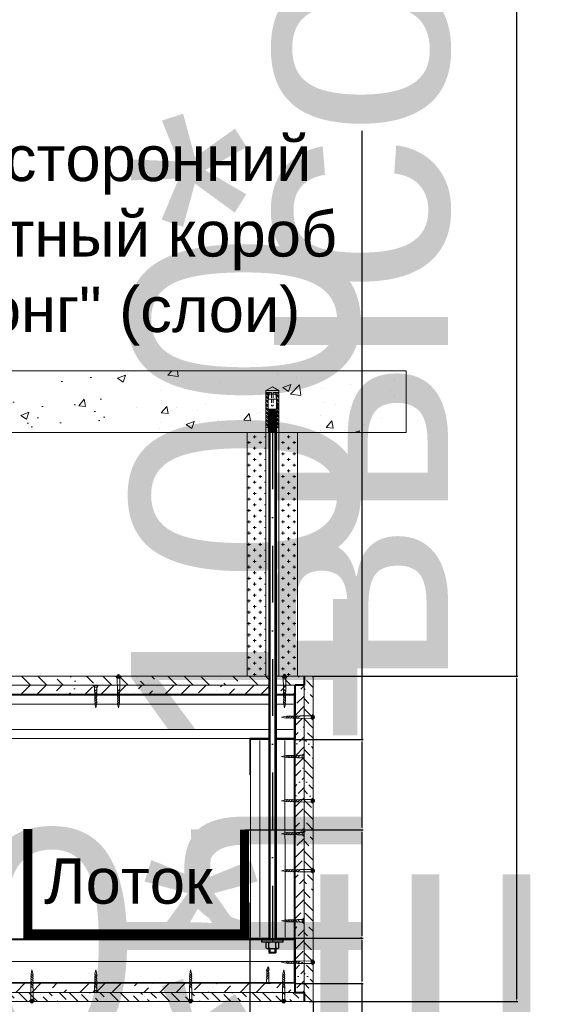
# Model space of a CAD drawing. Header units: millimetres. Extents: x -170541 to 538755, y -106344 to 863391.
# Tile 4 of 12: x 182836 to 183423, y -52081 to -50994. Entities that reach past the tile are written whole.
import ezdxf

# ---------------------------------------------------------------- set-up
doc = ezdxf.new("R2010")
doc.units = ezdxf.units.MM
doc.set_wipeout_variables(frame=1)
doc.linetypes.add('DASHDOT2', pattern=[0.5, 0.25, -0.125, 0, -0.125])
doc.linetypes.add('HIDDEN2', pattern=[4.7625, 3.175, -1.5875])
for name, color, linetype, lineweight in [('01_Техстронг Плита', 32, 'Continuous', 9), ('02_Техстронг Профиль', 7, 'Continuous', 9), ('HC', 7, 'Continuous', 25), ('АР-Основные', 7, 'Continuous', 15), ('АР-Текст', 150, 'Continuous', 13)]:
    doc.layers.add(name, color=color, linetype=linetype, lineweight=lineweight)
doc.layers.add('_Осевая', color=102, linetype='DASHDOT2')
doc.styles.add('Arial', font='arial.ttf', dxfattribs={"height": 250})
doc.styles.get("Standard").update_dxf_attribs({"font": 'isocpeur.ttf'})
doc.dimstyles.new('ISO-25', dxfattribs={"dimtxt": 2.5, "dimasz": 2.5, "dimexe": 1.25, "dimexo": 0.625, "dimtad": 1, "dimtxsty": 'Standard', "dimcen": 2.5, "dimadec": 0, "dimazin": 0, "dimtfac": 1, "dimtmove": 0, "dimatfit": 3, "dimfxl": 1, "dimarcsym": 0})
pattern_1 = [(135, (179693.971, -50790.7586), (-15.434815, 4.209495), [19.84375, -3.96875, 0, -3.96875])]
pattern_2 = [(0, (-210193.409, 35857.806), (6.25, 6.25), [3.125, -9.375]), (90, (-210191.8464, 35856.2434), (-6.25, 6.25), [3.125, -9.375])]

# ---------------------------------------------------------------- blocks, each defined once
blk = doc.blocks.new('*D623')
at = {"color": 0, "lineweight": -2, "transparency": 16777216}
for p, q in [((182540.3, -52008.8), (182540.3, -52144.5)), ((182590.3, -52010.8), (182590.3, -52144.5)), ((182542.8, -52143.3), (182587.8, -52143.3)), ((182590.3, -52143.3), (183091.6, -52143.3))]:
    blk.add_line(p, q, dxfattribs=at)
at = {"color": 0, "transparency": 16777216}
for points in [[(182542.8, -52142.8), (182542.8, -52143.7), (182540.3, -52143.3)], [(182587.8, -52142.8), (182587.8, -52143.7), (182590.3, -52143.3)]]:
    blk.add_solid(points, dxfattribs=at)
at = {"layer": 'Defpoints', "color": 0, "transparency": 16777216}
for p in [(182540.3, -52008.2), (182590.3, -52010.2), (182590.3, -52143.3)]:
    blk.add_point(p, dxfattribs=at)
at = {"color": 0, "transparency": 16777216, "insert": (182842.2, -52015), "char_height": 250, "width": 28.581, "attachment_point": 5, "style": 'Arial'}
blk.add_mtext('50*', dxfattribs=at)
blk = doc.blocks.new('Саморез 25')
at = {"layer": 'АР-Основные'}
for points in [[(0, 2.8), (0, -2.8)], [(0.3, 2.8), (0, 2.8)], [(0, 1.4), (7.2, 1.3)], [(0.3, 2.8), (0.3, -2.8)], [(2.2, 1.4), (0.3, 2.8)], [(2.2, -1.4), (2.2, 1.4)], [(4.5, -1.3), (7.1, 1.3)], [(7.2, -1.3), (9.8, 1.2)], [(9.9, -1.3), (12.5, 1.2)], [(12.6, -1.2), (15.1, 1.2)], [(15.3, -1.2), (17.8, 1.2)], [(18, -1.2), (20.2, 1)], [(20.2, 1), (25, 0)], [(4.5, -1.3), (0, -1.4)], [(0.3, -2.8), (0, -2.8)], [(0.3, -2.8), (2.2, -1.4)], [(19.3, -1.2), (25, 0)]]:
    blk.add_lwpolyline(points, dxfattribs=at)
for points in [[(9.8, 1.3, -0.189572), (7.2, 1.3, -0.286419)], [(12.5, 1.2, -0.209667), (9.8, 1.3, -0.286419)], [(15.1, 1.2, -0.189861), (12.5, 1.2, -0.286419)], [(17.8, 1.2, -0.189861), (15.1, 1.2, -0.286419)], [(20.2, 1, -0.29379), (17.8, 1.2, -0.286419)], [(4.5, -1.3, -0.134316), (7.2, -1.3, -0.281599)], [(7.2, -1.3, -0.160342), (9.9, -1.3, -0.281599)], [(9.9, -1.3, -0.160342), (12.6, -1.2, -0.281599)], [(12.6, -1.2, -0.160342), (15.3, -1.2, -0.281599)], [(15.3, -1.2, -0.160342), (18, -1.2, -0.281599)], [(18, -1.2, -0.272032), (19.3, -1.2, -0.272032)]]:
    blk.add_lwpolyline(points, format="xyb", dxfattribs=at)
blk = doc.blocks.new('Анкер м10')
at = {"lineweight": 5}
h = blk.add_hatch(dxfattribs=at)
h.set_pattern_fill('STEEL', color=256, scale=0.8)
h.set_pattern_definition([(45, (-16380.2264, 15704.676), (-1.79605122, 1.79605122), []), (45, (-16380.2264, 15705.946), (-1.79605122, 1.79605122), [])])
h.paths.add_polyline_path([(-4, 30.57), (-2.91, 36.7), (-5.84, 36.7), (-5.84, 4.7), (-4, 4.7)])
h.paths.add_polyline_path([(5.84, 36.7), (2.91, 36.7), (4, 30.57), (4, 4.7), (5.84, 4.7)])
for p, q in [((6, 38.3), (-6, 38.3)), ((-5.84, 36.7), (-5.84, 4.7)), ((-0.8, 36.7), (-5.84, 36.7)), ((-0.8, 36.7), (-0.8, 35.02)), ((5.84, 36.7), (0.8, 36.7)), ((0.8, 36.7), (0.8, 35.02)), ((5.84, 36.7), (5.84, 4.7)), ((-4, 30.57), (-4, 4.7)), ((-3.86, 30.57), (3.86, 30.57)), ((-3.08, 35.02), (3.08, 35.02)), ((4, 30.57), (4, 4.7)), ((-4, 24.3), (-5.84, 24.3)), ((-4, 19.24), (-3.61, 19.47)), ((-4, 19.24), (-3.35, 18.87)), ((-4, 18.04), (-3.35, 18.42)), ((-4, 18.04), (-3.35, 17.67)), ((3.86, 21.54), (-3.86, 21.54)), ((-3.35, 18.42), (-3.35, 18.87)), ((3.35, 19.02), (3.35, 19.47)), ((4, 18.64), (3.35, 19.02)), ((4, 18.64), (3.35, 18.27)), ((3.35, 17.82), (3.35, 18.27)), ((4, 24.3), (5.84, 24.3)), ((-4, 16.84), (-3.35, 17.22)), ((-4, 16.84), (-3.35, 16.47)), ((-4, 15.64), (-3.35, 16.02)), ((-4, 15.64), (-3.35, 15.27)), ((-4, 14.44), (-3.35, 14.82)), ((-4, 14.44), (-3.35, 14.07)), ((-4, 13.24), (-3.35, 13.62)), ((-4, 13.24), (-3.35, 12.87)), ((-4, 12.04), (-3.35, 12.42)), ((-4, 12.04), (-3.35, 11.67)), ((-4, 10.84), (-3.35, 11.22)), ((-4, 10.84), (-3.35, 10.47)), ((-4, 9.64), (-3.35, 10.02)), ((-4, 9.64), (-3.35, 9.27)), ((-3.35, 17.22), (-3.35, 17.67)), ((-3.35, 16.02), (-3.35, 16.47)), ((-3.35, 14.82), (-3.35, 15.27)), ((-3.35, 13.62), (-3.35, 14.07)), ((-3.35, 12.42), (-3.35, 12.87)), ((-3.35, 11.22), (-3.35, 11.67)), ((-3.35, 10.02), (-3.35, 10.47)), ((-3.35, 8.82), (-3.35, 9.27)), ((4, 17.44), (3.35, 17.82)), ((4, 17.44), (3.35, 17.07)), ((3.35, 16.62), (3.35, 17.07)), ((4, 16.24), (3.35, 16.62)), ((4, 16.24), (3.35, 15.87)), ((3.35, 15.42), (3.35, 15.87)), ((4, 15.04), (3.35, 15.42)), ((4, 15.04), (3.35, 14.67)), ((3.35, 14.22), (3.35, 14.67)), ((4, 13.84), (3.35, 14.22)), ((4, 13.84), (3.35, 13.47)), ((3.35, 13.02), (3.35, 13.47)), ((4, 12.64), (3.35, 13.02)), ((4, 12.64), (3.35, 12.27)), ((3.35, 11.82), (3.35, 12.27)), ((4, 11.44), (3.35, 11.82)), ((4, 11.44), (3.35, 11.07)), ((3.35, 10.62), (3.35, 11.07)), ((4, 10.24), (3.35, 10.62)), ((4, 10.24), (3.35, 9.87)), ((3.35, 9.42), (3.35, 9.87)), ((4, 9.04), (3.35, 9.42)), ((4, 9.04), (3.35, 8.67)), ((-3.76, 4.7), (-6, 4.7)), ((-4, 8.44), (-3.35, 8.82)), ((-4, 8.44), (-3.35, 8.07)), ((-4, 7.24), (-3.35, 7.62)), ((-4, 7.24), (-3.35, 6.87)), ((-4, 6.04), (-3.35, 6.42)), ((-4, 6.04), (-3.35, 5.67)), ((-4, 4.84), (-3.35, 5.22)), ((-4, 4.84), (-3.35, 4.47)), ((-4, 3.64), (-3.35, 4.02)), ((-4, 3.64), (-3.35, 3.27)), ((-4, 2.44), (-3.35, 2.82)), ((-4, 2.44), (-3.35, 2.07)), ((-4, 1.24), (-3.35, 1.62)), ((-4, 1.24), (-3.35, 0.87)), ((-4, 0.04), (-3.35, 0.42)), ((-4, 0.04), (-3.93, 0)), ((-3.35, 7.62), (-3.35, 8.07)), ((-3.35, 6.42), (-3.35, 6.87)), ((-3.35, 5.22), (-3.35, 5.67)), ((-3.35, 4.02), (-3.35, 4.47)), ((-3.35, 2.82), (-3.35, 3.27)), ((-3.35, 1.62), (-3.35, 2.07)), ((-3.35, 0.42), (-3.35, 0.87)), ((3.35, 8.22), (3.35, 8.67)), ((4, 7.84), (3.35, 8.22)), ((4, 7.84), (3.35, 7.47)), ((3.35, 7.02), (3.35, 7.47)), ((4, 6.64), (3.35, 7.02)), ((4, 6.64), (3.35, 6.27)), ((3.35, 5.82), (3.35, 6.27)), ((4, 5.44), (3.35, 5.82)), ((4, 5.44), (3.35, 5.07)), ((3.35, 4.62), (3.35, 5.07)), ((6, 4.7), (3.35, 4.7)), ((4, 4.24), (3.35, 4.62)), ((4, 4.24), (3.35, 3.87)), ((3.35, 3.42), (3.35, 3.87)), ((4, 3.04), (3.35, 3.42)), ((4, 3.04), (3.35, 2.67)), ((3.35, 2.22), (3.35, 2.67)), ((4, 1.84), (3.35, 2.22)), ((4, 1.84), (3.35, 1.47)), ((3.35, 1.02), (3.35, 1.47)), ((4, 0.64), (3.35, 1.02)), ((4, 0.64), (3.35, 0.27)), ((3.35, 0), (3.35, 0.27))]:
    blk.add_line(p, q, dxfattribs=at)
at = {"linetype": 'HIDDEN2', "lineweight": 5}
for p, q in [((-0.8, 35.02), (-0.8, 25.1)), ((0.8, 35.02), (0.8, 25.1))]:
    blk.add_line(p, q, dxfattribs=at)
at = {"lineweight": 5, "ltscale": 5}
blk.add_line((6, 0), (-6, 0), dxfattribs=at)
at = {"lineweight": 5}
blk.add_lwpolyline([(-6, 0), (-6, 38.3), (0, 41.77), (6, 38.3), (6, 0)], dxfattribs=at)
at = {"linetype": 'HIDDEN2', "lineweight": 5}
blk.add_arc((0, 25.1), 0.8, 180, 0, dxfattribs=at)
at = {"layer": 'HC', "lineweight": 5, "extrusion": (1.22461e-16, 5.99869e-32, -1)}
for p, q in [((-4, 30.57), (-2.91, 36.7)), ((2.91, 36.7), (4, 30.57)), ((-3.86, 30.57), (-3.08, 35.02)), ((-3.86, 21.54), (-3.86, 30.57)), ((3.08, 35.02), (3.86, 30.57)), ((3.86, 30.57), (3.86, 21.54)), ((-2.61, 20.7), (-3.86, 21.54)), ((2.61, 20.31), (-2.61, 20.31)), ((3.86, 21.54), (2.61, 20.7))]:
    blk.add_line(p, q, dxfattribs=at)
at = {"layer": 'HC', "lineweight": 5, "extrusion": (-1.22461e-16, 4.49903e-32, -1)}
for p, q in [((4, 18.64), (-4, 18.04)), ((3.35, 19.47), (-3.35, 18.87)), ((3.35, 19.47), (-3.35, 18.87)), ((3.35, 19.02), (-3.35, 18.42)), ((3.35, 18.27), (-3.35, 17.67)), ((4, 17.44), (-4, 16.84)), ((4, 16.24), (-4, 15.64)), ((4, 15.04), (-4, 14.44)), ((4, 13.84), (-4, 13.24)), ((4, 12.64), (-4, 12.04)), ((4, 11.44), (-4, 10.84)), ((4, 10.24), (-4, 9.64)), ((4, 9.04), (-4, 8.44)), ((3.35, 17.82), (-3.35, 17.22)), ((3.35, 17.07), (-3.35, 16.47)), ((3.35, 16.62), (-3.35, 16.02)), ((3.35, 15.87), (-3.35, 15.27)), ((3.35, 15.42), (-3.35, 14.82)), ((3.35, 14.67), (-3.35, 14.07)), ((3.35, 14.22), (-3.35, 13.62)), ((3.35, 13.47), (-3.35, 12.87)), ((3.35, 13.02), (-3.35, 12.42)), ((3.35, 12.27), (-3.35, 11.67)), ((3.35, 11.82), (-3.35, 11.22)), ((3.35, 11.07), (-3.35, 10.47)), ((3.35, 11.07), (-3.35, 10.47)), ((3.35, 10.62), (-3.35, 10.02)), ((3.35, 9.87), (-3.35, 9.27)), ((3.35, 9.87), (-3.35, 9.27)), ((3.35, 9.42), (-3.35, 8.82)), ((4, 7.84), (-4, 7.24)), ((4, 6.64), (-4, 6.04)), ((4, 5.44), (-4, 4.84)), ((4, 4.24), (-4, 3.64)), ((4, 3.04), (-4, 2.44)), ((4, 1.84), (-4, 1.24)), ((4, 0.64), (-4, 0.04)), ((3.35, 8.67), (-3.35, 8.07)), ((3.35, 8.22), (-3.35, 7.62)), ((3.35, 7.47), (-3.35, 6.87)), ((3.35, 7.02), (-3.35, 6.42)), ((3.35, 6.27), (-3.35, 5.67)), ((3.35, 5.82), (-3.35, 5.22)), ((3.35, 5.07), (-3.35, 4.47)), ((3.35, 4.62), (-3.35, 4.02)), ((3.35, 3.87), (-3.35, 3.27)), ((3.35, 3.42), (-3.35, 2.82)), ((3.35, 2.67), (-3.35, 2.07)), ((3.35, 2.22), (-3.35, 1.62)), ((3.35, 1.47), (-3.35, 0.87)), ((3.35, 1.47), (-3.35, 0.87)), ((3.35, 1.02), (-3.35, 0.42)), ((3.35, 0.27), (0.36, 0)), ((3.35, 0.27), (0.36, 0))]:
    blk.add_line(p, q, dxfattribs=at)
at = {"layer": 'HC', "lineweight": 5, "extrusion": (1.22461e-16, -5.99869e-32, -1)}
for p, q in [((3.35, 19.47), (-3.61, 19.47)), ((-2.61, 20.31), (-3.35, 19.47)), ((2.61, 20.7), (-2.61, 20.7)), ((3.35, 19.47), (2.61, 20.31))]:
    blk.add_line(p, q, dxfattribs=at)
blk = doc.blocks.new('*D609')
at = {"color": 0, "lineweight": -2, "transparency": 16777216}
for p, q in [((182590.3, -52009.8), (182590.3, -52144.5)), ((183090.3, -52009.8), (183090.3, -52144.5)), ((182592.8, -52143.3), (183087.8, -52143.3))]:
    blk.add_line(p, q, dxfattribs=at)
at = {"color": 0, "transparency": 16777216}
for points in [[(182592.8, -52142.8), (182592.8, -52143.7), (182590.3, -52143.3)], [(183087.8, -52142.8), (183087.8, -52143.7), (183090.3, -52143.3)]]:
    blk.add_solid(points, dxfattribs=at)
at = {"layer": 'Defpoints', "color": 0, "transparency": 16777216}
for p in [(182590.3, -52009.2), (183090.3, -52009.2), (183090.3, -52143.3)]:
    blk.add_point(p, dxfattribs=at)
at = {"color": 0, "transparency": 16777216, "insert": (182840.3, -52017.6), "char_height": 250, "attachment_point": 5, "style": 'Arial'}
blk.add_mtext('L', dxfattribs=at)
blk = doc.blocks.new('*D610')
at = {"color": 0, "lineweight": -2, "transparency": 16777216}
for p, q in [((183214.3, -51788.9), (183214.3, -51116.8)), ((183140.9, -51788.9), (183215.6, -51788.9)), ((183214.3, -51886.1), (183214.3, -51791.4)), ((183214.9, -51888.6), (183215.6, -51888.6))]:
    blk.add_line(p, q, dxfattribs=at)
at = {"color": 0, "transparency": 16777216}
for points in [[(183213.9, -51791.4), (183214.7, -51791.4), (183214.3, -51788.9)], [(183213.9, -51886.1), (183214.7, -51886.1), (183214.3, -51888.6)]]:
    blk.add_solid(points, dxfattribs=at)
at = {"layer": 'Defpoints', "color": 0, "transparency": 16777216}
for p in [(183140.3, -51788.9), (183214.3, -51788.9), (183214.3, -51888.6)]:
    blk.add_point(p, dxfattribs=at)
at = {"color": 0, "transparency": 16777216, "insert": (183086, -51451.6), "char_height": 250, "attachment_point": 5, "rotation": 90, "style": 'Arial'}
blk.add_mtext('100*', dxfattribs=at)
blk = doc.blocks.new('*D611')
at = {"color": 0, "lineweight": -2, "transparency": 16777216}
for p, q in [((183139.9, -52008.2), (183215.4, -52008.2)), ((183214.1, -52010.7), (183214.1, -52055.7)), ((183140.9, -52058.2), (183215.4, -52058.2)), ((183214.1, -52058.2), (183214.1, -52559.5))]:
    blk.add_line(p, q, dxfattribs=at)
at = {"color": 0, "transparency": 16777216}
for points in [[(183213.7, -52010.7), (183214.6, -52010.7), (183214.1, -52008.2)], [(183213.7, -52055.7), (183214.6, -52055.7), (183214.1, -52058.2)]]:
    blk.add_solid(points, dxfattribs=at)
at = {"layer": 'Defpoints', "color": 0, "transparency": 16777216}
for p in [(183139.3, -52008.2), (183140.3, -52058.2), (183214.1, -52058.2)]:
    blk.add_point(p, dxfattribs=at)
at = {"color": 0, "transparency": 16777216, "insert": (183085.9, -52310.1), "char_height": 250, "attachment_point": 5, "rotation": 90, "style": 'Arial'}
blk.add_mtext('50*', dxfattribs=at)
blk = doc.blocks.new('*D613')
at = {"color": 0, "lineweight": -2, "transparency": 16777216}
for p, q in [((183385.1, -51718.9), (183385.1, -49366.7)), ((183160.9, -51718.9), (183386.4, -51718.9)), ((183385.1, -52075.7), (183385.1, -51721.4)), ((183155.9, -52078.2), (183386.4, -52078.2))]:
    blk.add_line(p, q, dxfattribs=at)
at = {"color": 0, "transparency": 16777216}
for points in [[(183384.7, -51721.4), (183385.5, -51721.4), (183385.1, -51718.9)], [(183384.7, -52075.7), (183385.5, -52075.7), (183385.1, -52078.2)]]:
    blk.add_solid(points, dxfattribs=at)
at = {"layer": 'Defpoints', "color": 0, "transparency": 16777216}
for p in [(183160.3, -51718.9), (183385.1, -51718.9), (183155.3, -52078.2)]:
    blk.add_point(p, dxfattribs=at)
at = {"color": 0, "transparency": 16777216, "insert": (183221.8, -50541.6), "char_height": 250, "attachment_point": 5, "rotation": 90, "style": 'Arial'}
blk.add_mtext('высота короба', dxfattribs=at)
blk = doc.blocks.new('Саморез с прессшайбой и сверлом')
for p, q in [((-421.4, -5088.4), (-422, -5084.8)), ((-421.1, -5087), (-421.4, -5088.4)), ((-420.6, -5086.8), (-421.1, -5087)), ((-419.8, -5083.9), (-420.6, -5086.8))]:
    blk.add_line(p, q)
at = {"layer": 'АР-Основные'}
for points in [[(-424.6, -5070.4), (-417.1, -5070.4)], [(-424.6, -5070.9), (-424.6, -5070.4)], [(-424.6, -5070.9), (-417.1, -5070.9)], [(-423.8, -5069.9), (-418.2, -5069.9)], [(-423.8, -5070.4), (-423.8, -5069.9)], [(-422.3, -5070.9), (-422.3, -5077.1)], [(-419.7, -5074.3), (-422.2, -5077)], [(-419.7, -5077.1), (-422.2, -5079.7)], [(-419.7, -5074.3), (-419.6, -5070.9)], [(-418.2, -5070.4), (-418.2, -5069.9)], [(-417.1, -5070.9), (-417.1, -5070.4)], [(-419.8, -5079.9), (-422.2, -5082.3)], [(-419.8, -5082.6), (-422, -5084.8)]]:
    blk.add_lwpolyline(points, dxfattribs=at)
for points in [[(-422.2, -5079.7, 0.175921), (-422.3, -5077.1, 0.286419)], [(-419.7, -5077.1, 0.125559), (-419.8, -5079.9, 0.281599)], [(-419.7, -5074.3, 0.134316), (-419.7, -5077.1, 0.281599)], [(-422.2, -5082.3, 0.189861), (-422.2, -5079.7, 0.286419)], [(-422, -5084.8, 0.29379), (-422.2, -5082.3, 0.286419)], [(-419.8, -5079.9, 0.160342), (-419.8, -5082.6, 0.281599)], [(-419.8, -5082.6, 0.272032), (-419.8, -5083.9, 0.272032)]]:
    blk.add_lwpolyline(points, format="xyb", dxfattribs=at)
blk = doc.blocks.new('34124')
at = {"ltscale": 5}
h = blk.add_hatch(color=1, dxfattribs=at)
h.dxf.hatch_style = 1
h.paths.add_polyline_path([(3.2, 0, 1), (-3.2, 0, 1)])
at = {"color": 1, "ltscale": 5}
blk.add_circle((0, 0), 3.2, dxfattribs=at)
blk = doc.blocks.new('A$C66B9649C')
at = {"layer": 'АР-Основные'}
for points in [[(0, -2.8), (0, 2.8)], [(0.3, 2.8), (0, 2.8)], [(14.5, 1.3), (0, 1.4)], [(0.3, -2.8), (0.3, 2.8)], [(0.3, 2.8), (2.2, 1.4)], [(2.2, 1.4), (2.2, -1.4)], [(14.5, 1.3), (17.1, -1.3)], [(17.2, 1.3), (19.8, -1.2)], [(19.9, 1.3), (22.5, -1.2)], [(22.6, 1.2), (25.1, -1.2)], [(25.3, 1.2), (27.8, -1.2)], [(28, 1.2), (30.2, -1)], [(29.3, 1.2), (35, 0)], [(30.2, -1), (35, 0)], [(0, -1.4), (17.2, -1.3)], [(0.3, -2.8), (0, -2.8)], [(2.2, -1.4), (0.3, -2.8)]]:
    blk.add_lwpolyline(points, dxfattribs=at)
for points in [[(14.5, 1.3, 0.134316), (17.2, 1.3, 0.281599)], [(17.2, 1.3, 0.160342), (19.9, 1.3, 0.281599)], [(19.9, 1.3, 0.160342), (22.6, 1.2, 0.281599)], [(22.6, 1.2, 0.160342), (25.3, 1.2, 0.281599)], [(25.3, 1.2, 0.160342), (28, 1.2, 0.281599)], [(28, 1.2, 0.272032), (29.3, 1.2, 0.272032)], [(19.8, -1.3, 0.189572), (17.2, -1.3, 0.286419)], [(22.5, -1.2, 0.209667), (19.8, -1.3, 0.286419)], [(25.1, -1.2, 0.189861), (22.5, -1.2, 0.286419)], [(27.8, -1.2, 0.189861), (25.1, -1.2, 0.286419)], [(30.2, -1, 0.29379), (27.8, -1.2, 0.286419)]]:
    blk.add_lwpolyline(points, format="xyb", dxfattribs=at)
at = {"xscale": 0.5, "yscale": 0.5, "zscale": 0.5}
blk.add_blockref('34124', (0, 0), dxfattribs=at)
blk = doc.blocks.new('*U601')
blk.add_wipeout([(-575, 4), (-575, -4), (0, -4), (0, 4)])
at = {"ltscale": 40}
for p, q in [((-574, 4), (-575, 3)), ((-575, -3), (-575, 3)), ((-569.6, 3), (-575, 3)), ((-569.6, 4), (-574, 4)), ((-574, -4), (-574, 4)), ((0, 4), (-560.2, 4)), ((0, 3), (-560.2, 3)), ((-575, -3), (-569.6, -3)), ((-574, -4), (-575, -3)), ((-574, -4), (-569.6, -4)), ((-560.2, -3), (0, -3)), ((0, -4), (-560.2, -4))]:
    blk.add_line(p, q, dxfattribs=at)
at = {"ltscale": 100}
for p, q in [((-569.6, 5), (-568.8, 3.8)), ((-569.6, 2.7), (-568.8, 3.8)), ((-568.8, 3.8), (-563.7, 3.8)), ((-562.8, 5), (-563.7, 3.8)), ((-562.8, 2.7), (-563.7, 3.8)), ((0, -4), (0, 4)), ((-569.6, -2.7), (-568.8, -3.8)), ((-569.6, -5), (-568.8, -3.8)), ((-568.8, -3.8), (-563.7, -3.8)), ((-562.8, -2.7), (-563.7, -3.8)), ((-562.8, -5), (-563.7, -3.8))]:
    blk.add_line(p, q, dxfattribs=at)
for points in [[(-562.8, -11.7), (-562.8, 11.7), (-560.2, 11.7), (-560.2, -11.7)], [(-562.8, 5.9), (-563.7, 7.1), (-568.8, 7.1), (-569.6, 5.9), (-569.6, -5.9), (-568.8, -7.1), (-563.7, -7.1), (-562.8, -5.9)]]:
    blk.add_lwpolyline(points, close=True, dxfattribs=at)
at = {"layer": '_Осевая', "ltscale": 250}
blk.add_line((0, 0), (-579.2, 0), dxfattribs=at)
blk = doc.blocks.new('*D620')
at = {"color": 0, "lineweight": -2, "transparency": 16777216}
for p, q in [((183085.2, -51888.6), (183215.4, -51888.6)), ((183214.1, -51891.1), (183214.1, -52005.7)), ((183213.5, -52008.2), (183212.9, -52008.2))]:
    blk.add_line(p, q, dxfattribs=at)
at = {"color": 0, "transparency": 16777216}
for points in [[(183213.7, -51891.1), (183214.6, -51891.1), (183214.1, -51888.6)], [(183213.7, -52005.7), (183214.6, -52005.7), (183214.1, -52008.2)]]:
    blk.add_solid(points, dxfattribs=at)
at = {"layer": 'Defpoints', "color": 0, "transparency": 16777216}
for p in [(183084.5, -51888.6), (183214.1, -52008.2), (183214.1, -52008.2)]:
    blk.add_point(p, dxfattribs=at)
at = {"color": 0, "transparency": 16777216, "insert": (183088.5, -51948.4), "char_height": 250, "attachment_point": 5, "rotation": 90, "style": 'Arial'}
blk.add_mtext('h', dxfattribs=at)
blk = doc.blocks.new('*D624')
at = {"color": 0, "lineweight": -2, "transparency": 16777216}
for p, q in [((182520.3, -52078.8), (182520.3, -52207.1)), ((183160.3, -52078.8), (183160.3, -52207.1)), ((182522.8, -52205.8), (183157.8, -52205.8)), ((183160.3, -52205.8), (185603.6, -52205.8))]:
    blk.add_line(p, q, dxfattribs=at)
at = {"color": 0, "transparency": 16777216}
for points in [[(182522.8, -52205.4), (182522.8, -52206.3), (182520.3, -52205.8)], [(183157.8, -52205.4), (183157.8, -52206.3), (183160.3, -52205.8)]]:
    blk.add_solid(points, dxfattribs=at)
at = {"layer": 'Defpoints', "color": 0, "transparency": 16777216}
for p in [(182520.3, -52078.2), (183160.3, -52078.2), (183160.3, -52205.8)]:
    blk.add_point(p, dxfattribs=at)
at = {"color": 0, "transparency": 16777216, "insert": (184383.2, -52042.5), "char_height": 250, "attachment_point": 5, "style": 'Arial'}
blk.add_mtext('ширина короба', dxfattribs=at)
blk = doc.blocks.new('*D621')
at = {"color": 0, "lineweight": -2, "transparency": 16777216}
for p, q in [((183239.3, -52960.6), (183239.3, -52339.9)), ((183220.9, -52960.6), (183240.5, -52960.6)), ((183239.3, -53249.3), (183239.3, -52963.1)), ((183113.2, -53251.8), (183240.5, -53251.8))]:
    blk.add_line(p, q, dxfattribs=at)
at = {"color": 0, "transparency": 16777216}
for points in [[(183238.9, -52963.1), (183239.7, -52963.1), (183239.3, -52960.6)], [(183238.9, -53249.3), (183239.7, -53249.3), (183239.3, -53251.8)]]:
    blk.add_solid(points, dxfattribs=at)
at = {"layer": 'Defpoints', "color": 0, "transparency": 16777216}
for p in [(183220.3, -52960.6), (183239.3, -52960.6), (183112.6, -53251.8)]:
    blk.add_point(p, dxfattribs=at)
at = {"color": 0, "transparency": 16777216, "insert": (183206.1, -52575.4), "char_height": 250, "attachment_point": 5, "rotation": 90, "style": 'Arial'}
blk.add_mtext('{\\H0.2x;высота короба}', dxfattribs=at)

msp = doc.modelspace()

# ---------------------------------------------------------------- hatches: boundary and pattern name
h = msp.add_hatch(color=256)
h.dxf.hatch_style = 1
h.paths.add_polyline_path([(183100.266, -51788.897), (183100.266, -51787.897), (183139.266, -51787.897), (183139.266, -51739.897), (183100.266, -51739.897), (183100.266, -51738.897), (183140.266, -51738.897), (183140.266, -51788.897)])
h = msp.add_hatch(color=256)
h.dxf.hatch_style = 1
h.paths.add_polyline_path([(183090.266, -51787.897), (183100.266, -51787.897), (183140.266, -51787.897), (183140.266, -51827.897), (183139.266, -51827.897), (183139.266, -51788.897), (183091.266, -51788.897), (183091.266, -51827.897), (183090.266, -51827.897)])
h = msp.add_hatch(color=256)
h.dxf.hatch_style = 1
h.paths.add_polyline_path([(183090.266, -51969.167), (183091.266, -51969.167), (183091.266, -52008.167), (183139.266, -52008.167), (183139.266, -51969.167), (183140.266, -51969.167), (183140.266, -52009.167), (183090.266, -52009.167)])
h = msp.add_hatch(color=256)
h.dxf.hatch_style = 1
h.paths.add_polyline_path([(183100.266, -52008.167), (183100.266, -52009.167), (183139.266, -52009.167), (183139.266, -52057.167), (183100.266, -52057.167), (183100.266, -52058.167), (183140.266, -52058.167), (183140.266, -52008.167)])
at = {"layer": '01_Техстронг Плита'}
h = msp.add_hatch(dxfattribs=at)
h.set_pattern_fill('CROSS', color=256, scale=25)
h.set_pattern_definition(pattern_2)
h.paths.add_polyline_path([(183108.006, -51450.005), (183087.606, -51450.005), (183087.606, -51718.897), (183108.006, -51718.897)])
h = msp.add_hatch(dxfattribs=at)
h.set_pattern_fill('CROSS', color=256, scale=25)
h.set_pattern_definition(pattern_2)
h.paths.add_polyline_path([(183122.526, -51718.897), (183142.926, -51718.897), (183142.926, -51450.005), (183122.526, -51450.005)])
at = {"layer": '01_Техстронг Плита', "ltscale": 4}
h = msp.add_hatch(dxfattribs=at)
h.set_pattern_fill('ANSI36', color=32, scale=4, angle=90, style=0)
h.set_pattern_definition([(135, (179693.971, -50801.759), (-24.695704, 6.73519), [31.75, -6.35, 0, -6.35])])
h.paths.add_polyline_path([(183150.266, -51718.897), (183150.266, -51728.897), (182530.266, -51728.897), (182530.266, -51718.897)])
h = msp.add_hatch(dxfattribs=at)
h.set_pattern_fill('ANSI36', color=32, scale=2.5, angle=90, style=0)
h.set_pattern_definition(pattern_1)
h.paths.add_polyline_path([(183150.266, -51718.897), (183160.266, -51718.897), (183160.266, -52078.167), (183150.266, -52078.167)])
h = msp.add_hatch(dxfattribs=at)
h.set_pattern_fill('ANSI36', color=32, scale=100, style=0)
h.set_pattern_definition([(45, (264742.198, 337120.538), (6.62912607, 24.3067956), [31.25, -6.25, 0, -6.25])])
h.paths.add_polyline_path([(183140.266, -51738.897), (183140.266, -51728.897), (182540.266, -51728.897), (182540.266, -51738.897)])
h = msp.add_hatch(dxfattribs=at)
h.set_pattern_fill('ANSI36', color=32, scale=2.5, style=0)
h.set_pattern_definition([(45, (105976.7214, -32376.787), (4.20949506, 15.4348152), [19.84375, -3.96875, 0, -3.96875])])
h.paths.add_polyline_path([(183140.266, -51728.897), (183150.266, -51728.897), (183150.266, -52068.167), (183140.266, -52068.167)])
h = msp.add_hatch(dxfattribs=at)
h.set_pattern_fill('ANSI36', color=32, scale=100, style=0)
h.set_pattern_definition([(45, (264742.198, 337221.268), (6.62912607, 24.3067956), [31.25, -6.25, 0, -6.25])])
h.paths.add_polyline_path([(183140.266, -52058.167), (183140.266, -52068.167), (182540.266, -52068.167), (182540.266, -52058.167)])
h = msp.add_hatch(dxfattribs=at)
h.set_pattern_fill('ANSI36', color=32, scale=2.5, angle=90, style=0)
h.set_pattern_definition(pattern_1)
h.paths.add_polyline_path([(183150.266, -52078.167), (183150.266, -52068.167), (182530.266, -52068.167), (182530.266, -52078.167)])
at = {"layer": '02_Техстронг Профиль'}
h = msp.add_hatch(dxfattribs=at)
h.set_pattern_fill('AR-CONC', color=256, scale=0.5)
h.set_pattern_definition([(50, (182439.956, -52319.89), (91.0923, -7.9695), [9.525, -104.775]), (355, (182439.96, -52319.89), (-17.622, 95.5284), [7.62, -83.82]), (100.4514, (182447.55, -52320.56), (73.4706, 87.559), [8.095, -89.045]), (46.184, (182439.96, -52294.49), (135.54, -21.021), [14.287, -157.162]), (96.636, (182451.25, -52296.24), (118.702, 123.713), [12.143, -133.568]), (351.184, (182439.96, -52294.5), (118.702, 123.713), [11.43, -125.73]), (21, (182452.656, -52300.84), (75.807, -51.1326), [9.525, -104.775]), (326, (182452.66, -52300.84), (30.901, 92.094), [7.62, -83.82]), (71.4514, (182458.97, -52305.1), (106.708, 40.9614), [8.095, -89.045]), (37.5, (182439.956, -52319.893), (1.5443, 42.2775), [0, -82.804, 0, -85.09, 0, -84.1375]), (7.5, (182439.956, -52319.893), (33.4098, 50.0903), [0, -48.514, 0, -80.899, 0, -32.0675]), (327.5, (182411.635, -52319.893), (67.7953, -2.8644), [0, -31.75, 0, -99.06, 0, -131.445]), (317.5, (182398.935, -52319.893), (74.0646, 12.7132), [0, -41.275, 0, -65.786, 0, -93.345])])
h.paths.add_polyline_path([(182417.54, -51381.74), (182417.54, -51450.005), (182603.011, -51450.005), (182603.011, -51403.659), (182610.271, -51399.467), (182617.531, -51403.659), (182617.531, -51450.005), (183063.006, -51450.005), (183063.006, -51403.659), (183070.266, -51399.467), (183077.526, -51403.659), (183077.526, -51450.005), (183262.992, -51450.005), (183262.992, -51381.74)])
h = msp.add_hatch(color=256, dxfattribs=at)
h.dxf.hatch_style = 1
h.paths.add_polyline_path([(183138.266, -52010.167), (183138.266, -52009.167), (182542.266, -52009.167), (182542.266, -52010.167)])

# ---------------------------------------------------------------- linework, layer by layer
at = {"layer": '01_Техстронг Плита', "color": 1, "lineweight": 40}
for p, q in [((183150.266, -51718.897), (183150.266, -51728.897)), ((183150.266, -51728.897), (183140.266, -51728.897))]:
    msp.add_line(p, q, dxfattribs=at)
at = {"layer": '01_Техстронг Плита'}
for points in [[(183108.006, -51450.005), (183087.606, -51450.005), (183087.606, -51718.897), (183108.006, -51718.897)], [(183122.526, -51450.005), (183142.926, -51450.005), (183142.926, -51718.897), (183122.526, -51718.897)]]:
    msp.add_lwpolyline(points, close=True, dxfattribs=at)
at = {"layer": '01_Техстронг Плита', "color": 32, "ltscale": 4}
for points in [[(183150.266, -51718.897), (183150.266, -51728.897), (182530.266, -51728.897), (182530.266, -51718.897)], [(183150.266, -51718.897), (183160.266, -51718.897), (183160.266, -52078.167), (183150.266, -52078.167)], [(183140.266, -51738.897), (183140.266, -51728.897), (182540.266, -51728.897), (182540.266, -51738.897)], [(183140.266, -51728.897), (183150.266, -51728.897), (183150.266, -52068.167), (183140.266, -52068.167)], [(183140.266, -52058.167), (183140.266, -52068.167), (182540.266, -52068.167), (182540.266, -52058.167)], [(183150.266, -52078.167), (183150.266, -52068.167), (182530.266, -52068.167), (182530.266, -52078.167)]]:
    msp.add_lwpolyline(points, close=True, dxfattribs=at)
at = {"layer": '01_Техстронг Плита', "color": 1, "lineweight": 40}
for points in [[(183140.266, -51787.897), (183140.266, -51728.897)], [(183090.266, -51787.897), (183140.266, -51787.897)], [(183140.266, -52068.167), (183140.266, -52009.167)], [(183140.266, -52068.167), (183150.266, -52068.167), (183150.266, -52078.167)]]:
    msp.add_lwpolyline(points, dxfattribs=at)
at = {"layer": '01_Техстронг Плита', "color": 130, "const_width": 10}
msp.add_lwpolyline([(182845.263, -51887.637), (182845.263, -52003.672), (183084.53, -52003.672), (183084.53, -51888.557)], dxfattribs=at)
at = {"layer": '02_Техстронг Профиль'}
for points in [[(182417.54, -51450.005), (183262.992, -51450.005), (183262.992, -51381.74), (182417.54, -51381.74)], [(182541.266, -52009.167), (183139.266, -52009.167), (183139.266, -52034.167), (182541.266, -52034.167)], [(182542.266, -52010.167), (183138.266, -52010.167), (183138.266, -52009.167), (182542.266, -52009.167)]]:
    msp.add_lwpolyline(points, close=True, dxfattribs=at)
for points in [[(183138.266, -51739.897), (182542.266, -51739.897)], [(182542.266, -51749.897), (183138.266, -51749.897)], [(182542.266, -51777.897), (183138.266, -51777.897)], [(183138.266, -51787.897), (182542.266, -51787.897)], [(183091.266, -52007.167), (183091.266, -51788.289)], [(183101.266, -51789.897), (183101.266, -52007.167)], [(183128.933, -51789.897), (183129.266, -52007.167)], [(183139.266, -52007.167), (183139.266, -51788.148)], [(183138.266, -52009.167), (182542.266, -52009.167)], [(183138.266, -52057.167), (182542.266, -52057.167)]]:
    msp.add_lwpolyline(points, dxfattribs=at)
at = {"layer": '02_Техстронг Профиль', "lineweight": 15}
for points in [[(183140.266, -51738.897), (183100.266, -51738.897), (183100.266, -51739.897), (183139.266, -51739.897), (183139.266, -51787.897), (183100.266, -51787.897), (183100.266, -51788.897), (183140.266, -51788.897)], [(183140.266, -51787.897), (183140.266, -51827.897), (183139.266, -51827.897), (183139.266, -51788.897), (183091.266, -51788.897), (183091.266, -51827.897), (183090.266, -51827.897), (183090.266, -51787.897)], [(183140.266, -52009.167), (183140.266, -51969.167), (183139.266, -51969.167), (183139.266, -52008.167), (183091.266, -52008.167), (183091.266, -51969.167), (183090.266, -51969.167), (183090.266, -52009.167)], [(183140.266, -52058.167), (183100.266, -52058.167), (183100.266, -52057.167), (183139.266, -52057.167), (183139.266, -52009.167), (183100.266, -52009.167), (183100.266, -52008.167), (183140.266, -52008.167)]]:
    msp.add_lwpolyline(points, dxfattribs=at)

# ---------------------------------------------------------------- block references
at = {"xscale": -1.21, "yscale": 1.21, "zscale": 1.21}
msp.add_blockref('Анкер м10', (183115.266, -51450.005), dxfattribs=at)
for name, p, rotation in [('A$C66B9649C', (182945.406, -51718.897), 270), ('Саморез с прессшайбой и сверлом', (182689.222, -57128.428), 180)]:
    msp.add_blockref(name, p, dxfattribs=dict(rotation=rotation))
at = {"xscale": -1}
for p, rotation in [((183128.729, -51718.897), 90), ((182849.81, -52078.167), 270), ((183025.003, -52078.167), 270), ((183127.727, -52078.167), 270)]:
    msp.add_blockref('A$C66B9649C', p, dxfattribs=dict(at, rotation=rotation))
at = {"layer": 'АР-Текст', "xscale": -1, "rotation": 90}
for p in [(182920.266, -51728.897), (183115.156, -51728.897)]:
    msp.add_blockref('Саморез 25', p, dxfattribs=at)
at = {"layer": 'АР-Текст'}
for p, rotation in [((183150.266, -51807.692), 180), ((183150.266, -51892.914), 180), ((182920.266, -52068.167), 90)]:
    msp.add_blockref('Саморез 25', p, dxfattribs=dict(at, rotation=rotation))
at = {"layer": 'АР-Текст', "xscale": -1}
msp.add_blockref('Саморез 25', (183150.266, -51989.167), dxfattribs=at)

# ---------------------------------------------------------------- texts
at = {"layer": '02_Техстронг Профиль', "char_height": 50, "attachment_point": 1, "style": 'Arial'}
for s, insert in [('\\pxqc;Четырехсторонний огнезащитный короб \\P"Техстронг" (слои)', (182464.348, -51122.202)), ('\\pxqc;Лоток', (182571.531, -51920.229))]:
    msp.add_mtext_dynamic_manual_height_columns(s, width=769.47407, gutter_width=12.5, heights=[0], dxfattribs=dict(at, insert=insert))

# ---------------------------------------------------------------- dimensions: what is measured, and where the dimension line sits
at = {"color": 7}
dim = msp.add_linear_dim(base=(183385.105, -51718.897), p1=(183155.266, -52078.167), p2=(183160.266, -51718.897), angle=90, text='высота короба', dimstyle='ISO-25', override={"dimtxt": 50, "dimtxsty": 'Arial'}, dxfattribs=at)
dim.commit()
dim.dimension.update_dxf_attribs({"geometry": '*D613', "text_midpoint": (183221.792, -50541.573)})
for base, p1, p2, override, picture, middle in [((183214.3, -51788.897), (183214.3, -51888.557), (183140.266, -51788.897), {"dimtxt": 50, "dimdec": 0, "dimtxsty": 'Arial'}, '*D610', (183086.032, -51451.614)), ((183214.134, -52058.167), (183139.266, -52008.167), (183140.266, -52058.167), {"dimtxt": 50, "dimtxsty": 'Arial'}, '*D611', (183085.865, -52310.098))]:
    dim = msp.add_linear_dim(base=base, p1=p1, p2=p2, angle=90, text='<>*', dimstyle='ISO-25', override=override)
    dim.commit()
    dim.dimension.update_dxf_attribs({"geometry": picture, "text_midpoint": middle})
dim = msp.add_linear_dim(base=(182590.266, -52143.264), p1=(182540.266, -52008.167), p2=(182590.266, -52010.167), text='<>*', dimstyle='ISO-25', override={"dimtxt": 50, "dimtxsty": 'Arial'}, dxfattribs=at)
dim.commit()
dim.dimension.update_dxf_attribs({"geometry": '*D623', "text_midpoint": (182842.197, -52014.995)})
at = {"color": 1}
dim = msp.add_linear_dim(base=(183090.266, -52143.264), p1=(182590.266, -52009.167), p2=(183090.266, -52009.167), text='L', dimstyle='ISO-25', override={"dimtxt": 50, "dimtxsty": 'Arial'}, dxfattribs=at)
dim.commit()
dim.dimension.update_dxf_attribs({"geometry": '*D609', "text_midpoint": (182840.266, -52017.639)})

# ---------------------------------------------------------------- next in the draw order: block references
at = {"rotation": 90}
msp.add_blockref('*U601', (183115.266, -51450.005), dxfattribs=at)

# ---------------------------------------------------------------- next in the draw order: linework, layer by layer
at = {"layer": '01_Техстронг Плита', "color": 1, "lineweight": 40}
msp.add_lwpolyline([(183090.266, -52009.167), (183140.266, -52009.167)], dxfattribs=at)

# ---------------------------------------------------------------- next in the draw order: block references
at = {"xscale": -1}
for p in [(183160.266, -51764.209), (183160.266, -51856.54), (183160.266, -51933.796), (183160.266, -52034.92)]:
    msp.add_blockref('A$C66B9649C', p, dxfattribs=at)

# ---------------------------------------------------------------- next in the draw order: dimensions: what is measured, and where the dimension line sits
at = {"color": 7}
dim = msp.add_linear_dim(base=(183160.266, -52205.84), p1=(182520.266, -52078.167), p2=(183160.266, -52078.167), text='ширина короба', dimstyle='ISO-25', override={"dimtxt": 50, "dimtxsty": 'Arial'}, dxfattribs=at)
dim.commit()
dim.dimension.update_dxf_attribs({"geometry": '*D624', "text_midpoint": (184383.207, -52042.528)})
at = {"color": 1}
dim = msp.add_linear_dim(base=(183214.134, -52008.167), p1=(183084.53, -51888.557), p2=(183214.134, -52008.167), angle=90, text='h', dimstyle='ISO-25', override={"dimtxt": 50, "dimtxsty": 'Arial'}, dxfattribs=at)
dim.commit()
dim.dimension.update_dxf_attribs({"geometry": '*D620', "text_midpoint": (183214.134, -51948.362), "dimtype": 160})
at = {"color": 7}
dim = msp.add_linear_dim(base=(183239.296, -52960.571), p1=(183112.577, -53251.841), p2=(183220.303, -52960.571), angle=90, text='{\\H0.2x;высота короба}', dimstyle='ISO-25', override={"dimtxt": 50, "dimtxsty": 'Arial'}, dxfattribs=at)
dim.commit()
dim.dimension.update_dxf_attribs({"geometry": '*D621', "text_midpoint": (183239.296, -52575.381), "dimtype": 160})

doc.saveas('drawing.dxf')
